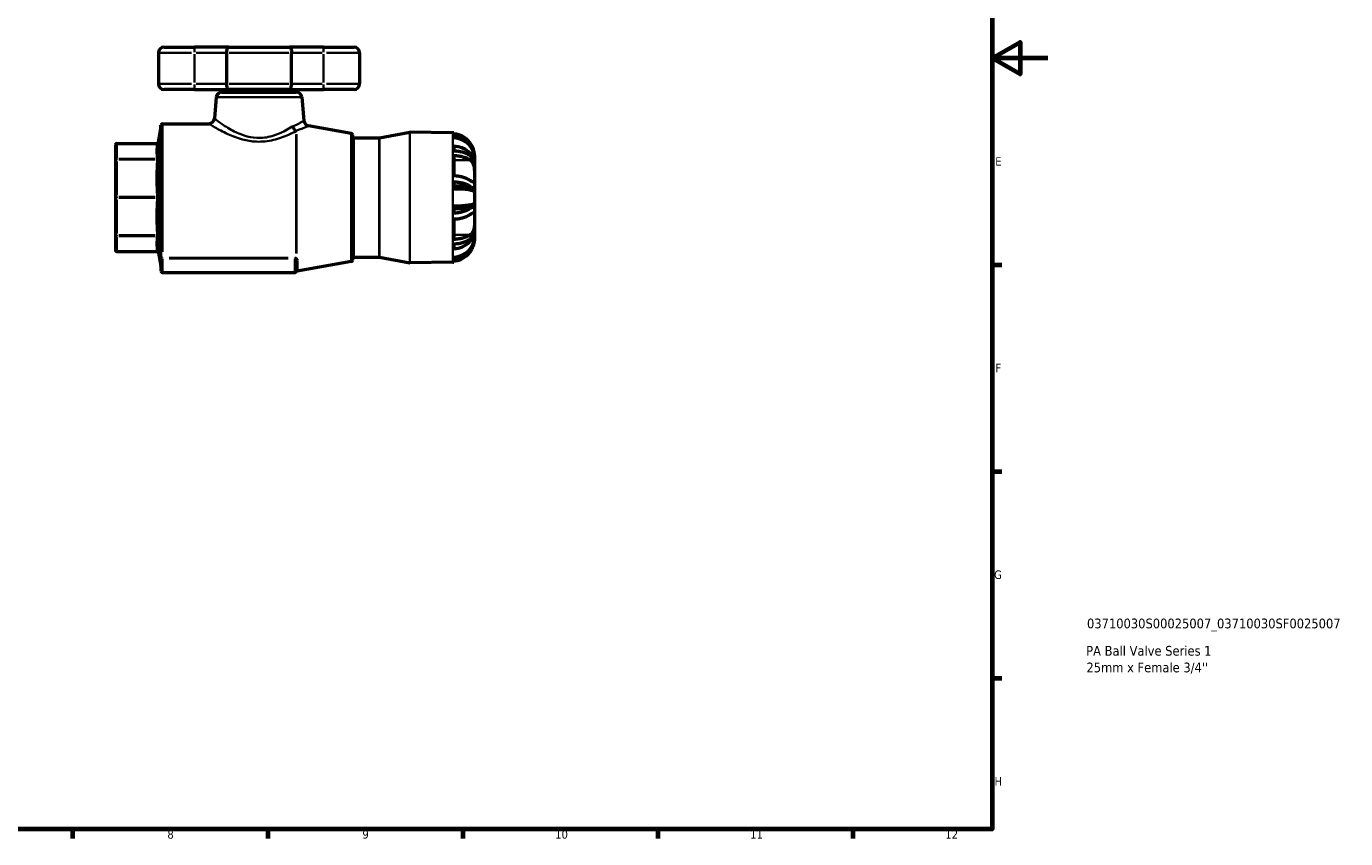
# Model space of a CAD drawing. Header units: millimetres. Extents: x 0 to 948, y -29 to 834.
# Tile 6 of 7: x 474 to 948, y 17 to 308. Entities that reach past the tile are written whole.
import ezdxf

# ---------------------------------------------------------------- set-up
doc = ezdxf.new("R2010")
doc.units = ezdxf.units.MM
for name, color, linetype, lineweight in [('Border (ANSI)', 7, 'Continuous', 70), ('Title (ISO)', 7, 'Continuous', 50), ('Visible (ANSI)', 7, 'Continuous', 50), ('Visible Narrow (ANSI)', 7, 'Continuous', 35)]:
    doc.layers.add(name, color=color, linetype=linetype, lineweight=lineweight)
doc.styles.add('Note Text (ANSI)', font='tahoma.ttf')
doc.styles.add('Note Text (ISO)', font='tahoma.ttf')

# ---------------------------------------------------------------- blocks, each defined once
blk = doc.blocks.new('Borders Default Border')
at = {"layer": 'Border (ANSI)'}
for p, q in [((821, 222.75), (824.45, 222.75)), ((821, 148.5), (824.45, 148.5)), ((821, 74.25), (824.45, 74.25)), ((490.58, 20), (490.58, 16.55)), ((560.67, 20), (560.67, 16.55)), ((630.75, 20), (630.75, 16.55)), ((700.83, 20), (700.83, 16.55)), ((770.92, 20), (770.92, 16.55))]:
    blk.add_line(p, q, dxfattribs=at)
at = {"layer": 'Border (ANSI)', "flags": 128}
for points in [[(20, 20), (20, 574), (821, 574), (821, 20), (20, 20)], [(841, 297), (821, 297), (831, 302.77), (831, 291.23), (821, 297)]]:
    blk.add_lwpolyline(points, dxfattribs=at)
at = {"layer": 'Border (ANSI)', "attachment_point": 7, "style": 'Note Text (ANSI)'}
for s, insert, char_height in [('E', (822.05, 258.35), 3.05), ('F', (822.14, 184.1), 3.05), ('G', (821.66, 109.79), 3.05), ('H', (821.81, 35.6), 3.05), ('8', (524.63, 16.48), 3.05), ('9', (594.7, 16.49), 3.05), ('10', (663.96, 16.49), 3.048), ('11', (734.04, 16.55), 3.048), ('12', (804.13, 16.55), 3.048)]:
    blk.add_mtext(s, dxfattribs=dict(at, insert=insert, char_height=char_height))
blk = doc.blocks.new('Title Blocks ISO')
at = {"layer": 'Title (ISO)', "style": 'Note Text (ISO)'}
for tag, p in [('PART_NUMBER_001', (34.03, 72.11)), ('DESCRIPTION_001', (33.74, 62.29)), ('DESCRIPTION_002', (33.83, 56.3))]:
    blk.add_attdef(tag, p, '', height=3.5, dxfattribs=at)

msp = doc.modelspace()

# ---------------------------------------------------------------- linework, layer by layer
at = {"layer": 'Visible (ANSI)'}
for p, q in [((521.444, 298.927), (521.444, 287.727)), ((523.444, 300.927), (534.344, 300.927)), ((546.664, 300.927), (534.344, 300.927)), ((545.865, 298.927), (545.865, 287.727)), ((546.664, 300.927), (568.464, 300.927)), ((580.784, 300.927), (568.464, 300.927)), ((569.263, 287.727), (569.263, 298.927)), ((580.784, 300.927), (591.684, 300.927)), ((593.684, 298.927), (593.684, 287.727)), ((534.344, 285.727), (523.444, 285.727)), ((534.344, 285.727), (546.664, 285.727)), ((544.173, 284.727), (570.955, 284.727)), ((568.464, 285.727), (546.664, 285.727)), ((549.501, 284.727), (549.501, 285.727)), ((565.626, 284.727), (565.626, 285.727)), ((568.464, 285.727), (580.784, 285.727)), ((591.684, 285.727), (580.784, 285.727)), ((542.18, 282.902), (541.511, 275.253)), ((572.948, 282.902), (573.687, 274.454)), ((521.491, 266.782), (522.328, 271.529)), ((522.336, 225.696), (522.336, 272.927)), ((522.836, 273.427), (539.519, 273.427)), ((590.691, 269.95), (575.332, 272.658)), ((600.824, 268.401), (611.694, 270.418)), ((627.153, 270.158), (611.794, 270.426)), ((505.964, 265.869), (505.964, 260.321)), ((506.464, 266.369), (520.999, 266.369)), ((591.104, 269.458), (591.104, 224.397)), ((591.604, 268.392), (600.733, 268.392)), ((627.544, 270.142), (627.544, 269.751)), ((627.544, 269.254), (627.544, 268.375)), ((627.544, 265.345), (627.544, 263.598)), ((627.544, 262.011), (627.544, 254.667)), ((634.964, 261.634), (634.938, 261.634)), ((634.964, 262.21), (634.964, 261.634)), ((634.964, 261.634), (634.964, 261.046)), ((634.964, 261.046), (634.964, 259.052)), ((505.964, 260.321), (505.964, 246.927)), ((634.964, 259.052), (634.889, 259.052)), ((634.964, 259.052), (634.964, 257.879)), ((634.964, 257.879), (634.964, 254.568)), ((627.544, 252.583), (627.544, 249.957)), ((634.964, 254.568), (634.964, 250.683)), ((505.964, 246.927), (505.964, 233.533)), ((634.718, 250.328), (627.544, 250.328)), ((634.964, 250.683), (634.964, 248.922)), ((634.964, 248.922), (634.964, 244.933)), ((627.544, 243.897), (627.544, 241.272)), ((634.718, 243.526), (627.544, 243.526)), ((634.964, 244.933), (634.964, 243.172)), ((634.964, 243.172), (634.964, 239.286)), ((627.544, 239.187), (627.544, 231.843)), ((634.964, 239.286), (634.964, 235.976)), ((505.964, 233.533), (505.964, 227.986)), ((634.964, 234.803), (634.889, 234.803)), ((634.964, 235.976), (634.964, 234.803)), ((634.964, 234.803), (634.964, 232.808)), ((634.964, 232.808), (634.964, 232.221)), ((627.544, 230.256), (627.544, 228.51)), ((634.964, 232.221), (634.938, 232.221)), ((634.964, 232.221), (634.964, 231.645)), ((506.464, 227.486), (520.999, 227.486)), ((521.491, 227.072), (522.328, 222.325)), ((522.336, 225.696), (522.336, 225.221)), ((522.336, 225.221), (522.336, 220.427)), ((570.971, 220.427), (570.971, 224.075)), ((590.691, 223.905), (571.283, 220.482)), ((591.604, 225.462), (600.733, 225.462)), ((600.824, 225.454), (611.694, 223.437)), ((627.153, 223.696), (611.794, 223.428)), ((627.544, 225.48), (627.544, 224.601)), ((627.544, 224.103), (627.544, 223.713)), ((522.836, 219.927), (570.471, 219.927))]:
    msp.add_line(p, q, dxfattribs=at)
for centre, radius, start, end in [((523.444, 298.927), 2, 90, 180), ((591.684, 298.927), 2, 0, 90), ((523.444, 287.727), 2, 180, 270), ((544.173, 282.727), 2, 90, 175), ((570.955, 282.727), 2, 5, 90), ((591.684, 287.727), 2, 270, 0), ((539.519, 275.427), 2, 270, 355), ((521.836, 271.616), 0.5, 350, 0), ((522.836, 272.927), 0.5, 90, 180), ((575.679, 274.628), 2, 185, 260), ((611.786, 269.927), 0.5, 89, 100.51393), ((506.464, 265.869), 0.5, 90, 180), ((520.999, 266.869), 0.5, 270, 350), ((590.604, 269.458), 0.5, 0, 80), ((591.604, 268.892), 0.5, 180, 270), ((600.733, 268.892), 0.5, 270, 280.51393), ((627.014, 262.21), 7.95, 86.17745, 89), ((506.464, 227.986), 0.5, 180, 270), ((520.999, 226.986), 0.5, 10, 90), ((590.604, 224.397), 0.5, 280, 0), ((591.604, 224.962), 0.5, 90, 180), ((600.733, 224.962), 0.5, 79.48607, 90), ((611.786, 223.928), 0.5, 259.48607, 271), ((627.014, 231.645), 7.95, 271, 273.82255), ((521.836, 222.239), 0.5, 0, 10), ((522.836, 220.427), 0.5, 180, 270), ((570.471, 220.427), 0.5, 270, 0), ((571.37, 219.99), 0.5, 100, 154.06804)]:
    msp.add_arc(centre, radius, start, end, dxfattribs=at)
for centre, ratio, start_param, end_param in [((627.014, 261.046), 0.9238795, 0, 1.5040802), ((627.014, 259.052), 0.7933533, 0, 1.5040802), ((627.014, 248.922), 0.1305262, 0, 1.5040802), ((627.014, 244.933), 0.1305262, 4.7791051, 6.2831853), ((627.014, 234.803), 0.7933533, 4.7791051, 6.2831853), ((627.014, 232.808), 0.9238795, 4.7791051, 6.2831853)]:
    msp.add_ellipse(centre, major_axis=(7.95, 0), ratio=ratio, start_param=start_param, end_param=end_param, dxfattribs=at)
for points, knots in [([(546.664, 300.927), (546.663, 300.927), (546.662, 300.927), (546.599, 300.927), (546.538, 300.91), (546.42, 300.842), (546.362, 300.792), (546.216, 300.615), (546.133, 300.46), (546, 300.084), (545.95, 299.872), (545.882, 299.412), (545.865, 299.171), (545.865, 298.927)], [-0.65474185, -0.65474185, -0.65474185, -0.65474185, -0.65405274, -0.65405274, -0.6056006, -0.6056006, -0.55756446, -0.55756446, -0.47626399, -0.47626399, -0.40040425, -0.40040425, -0.32702637, -0.32702637, -0.32702637, -0.32702637]), ([(568.464, 300.927), (568.465, 300.927), (568.466, 300.927), (568.528, 300.927), (568.59, 300.91), (568.708, 300.842), (568.766, 300.792), (568.912, 300.615), (568.995, 300.46), (569.127, 300.084), (569.178, 299.872), (569.246, 299.412), (569.263, 299.171), (569.263, 298.927)], [-0.00068911, -0.00068911, -0.00068911, -0.00068911, 0, 0, 0.04845213, 0.04845213, 0.09648828, 0.09648828, 0.17778875, 0.17778875, 0.25364848, 0.25364848, 0.32702637, 0.32702637, 0.32702637, 0.32702637]), ([(545.865, 287.727), (545.865, 287.483), (545.882, 287.243), (545.95, 286.783), (546, 286.571), (546.133, 286.195), (546.216, 286.039), (546.362, 285.862), (546.42, 285.812), (546.538, 285.745), (546.599, 285.728), (546.662, 285.727), (546.663, 285.727), (546.664, 285.727)], [-0.32702637, -0.32702637, -0.32702637, -0.32702637, -0.25364848, -0.25364848, -0.17778875, -0.17778875, -0.09648828, -0.09648828, -0.04845213, -0.04845213, 0, 0, 0.00068911, 0.00068911, 0.00068911, 0.00068911]), ([(568.464, 285.727), (568.465, 285.727), (568.466, 285.727), (568.528, 285.728), (568.59, 285.745), (568.708, 285.812), (568.766, 285.862), (568.912, 286.039), (568.995, 286.195), (569.127, 286.571), (569.178, 286.783), (569.246, 287.243), (569.263, 287.483), (569.263, 287.727)], [-0.65474185, -0.65474185, -0.65474185, -0.65474185, -0.65405274, -0.65405274, -0.6056006, -0.6056006, -0.55756446, -0.55756446, -0.47626399, -0.47626399, -0.40040425, -0.40040425, -0.32702637, -0.32702637, -0.32702637, -0.32702637]), ([(633.429, 266.45), (633.174, 266.807), (632.891, 267.138), (632.261, 267.775), (631.849, 268.123), (630.962, 268.722), (630.486, 268.974), (629.583, 269.351), (629.074, 269.512), (628.216, 269.684), (627.875, 269.729), (627.544, 269.751)], [4.13160254, 4.13160254, 4.13160254, 4.13160254, 4.25287747, 4.25287747, 4.40024854, 4.40024854, 4.5476196, 4.5476196, 4.69372106, 4.69372106, 4.78825348, 4.78825348, 4.78825348, 4.78825348]), ([(627.544, 269.254), (627.87, 269.231), (628.206, 269.186), (629.053, 269.014), (629.557, 268.853), (630.454, 268.474), (630.93, 268.219), (631.815, 267.613), (632.224, 267.262), (632.708, 266.767), (632.848, 266.612), (632.984, 266.45)], [0.05156212, 0.05156212, 0.05156212, 0.05156212, 0.1446805, 0.1446805, 0.289361, 0.289361, 0.4369489, 0.4369489, 0.58453679, 0.58453679, 0.64473873, 0.64473873, 0.64473873, 0.64473873]), ([(632.984, 266.45), (633.322, 266.046), (633.625, 265.616), (634, 264.979), (634.104, 264.786), (634.268, 264.455), (634.331, 264.319), (634.449, 264.044), (634.505, 263.904), (634.632, 263.557), (634.697, 263.35), (634.903, 262.586), (634.964, 262.075), (634.964, 261.634)], [-0.5957307, -0.5957307, -0.5957307, -0.5957307, -0.43807071, -0.43807071, -0.37063689, -0.37063689, -0.32351196, -0.32351196, -0.27526808, -0.27526808, -0.20239036, -0.20239036, 0, 0, 0, 0]), ([(634.964, 262.21), (634.964, 262.21), (634.964, 262.218), (634.964, 262.29), (634.963, 262.428), (634.93, 262.83), (634.899, 263.076), (634.78, 263.636), (634.699, 263.936), (634.502, 264.493), (634.404, 264.735), (634.17, 265.239), (634.033, 265.499), (633.742, 265.992), (633.591, 266.224), (633.429, 266.45)], [-1.1909618, -1.1909618, -1.1909618, -1.1909618, -1.15208085, -1.15208085, -1.03233176, -1.03233176, -0.92635898, -0.92635898, -0.82935673, -0.82935673, -0.7592054, -0.7592054, -0.68516054, -0.68516054, -0.61694288, -0.61694288, -0.61694288, -0.61694288]), ([(632.984, 262.196), (632.848, 262.278), (632.708, 262.355), (632.224, 262.603), (631.815, 262.778), (630.93, 263.081), (630.454, 263.209), (629.557, 263.398), (629.053, 263.479), (628.206, 263.565), (627.87, 263.587), (627.544, 263.598)], [4.4347921, 4.4347921, 4.4347921, 4.4347921, 4.49499404, 4.49499404, 4.64258193, 4.64258193, 4.79016983, 4.79016983, 4.93485033, 4.93485033, 5.02796871, 5.02796871, 5.02796871, 5.02796871]), ([(627.544, 262.011), (627.875, 262), (628.216, 261.978), (629.074, 261.892), (629.583, 261.811), (630.486, 261.623), (630.962, 261.497), (631.849, 261.197), (632.261, 261.023), (632.891, 260.705), (633.174, 260.539), (633.429, 260.36)], [0.05156904, 0.05156904, 0.05156904, 0.05156904, 0.14610146, 0.14610146, 0.29220292, 0.29220292, 0.43957399, 0.43957399, 0.58694505, 0.58694505, 0.70821998, 0.70821998, 0.70821998, 0.70821998]), ([(634.964, 257.879), (634.964, 257.935), (634.964, 257.992), (634.954, 258.559), (634.908, 259.048), (634.751, 259.774), (634.677, 260.025), (634.503, 260.478), (634.407, 260.68), (634.149, 261.124), (633.977, 261.354), (633.546, 261.81), (633.278, 262.021), (632.984, 262.196)], [-0.74205347, -0.74205347, -0.74205347, -0.74205347, -0.72470319, -0.72470319, -0.5672788, -0.5672788, -0.47655004, -0.47655004, -0.39450998, -0.39450998, -0.28280887, -0.28280887, -0.14479069, -0.14479069, -0.14479069, -0.14479069]), ([(633.429, 260.36), (633.58, 260.255), (633.718, 260.136), (634.034, 259.804), (634.201, 259.571), (634.467, 259.065), (634.571, 258.804), (634.76, 258.16), (634.831, 257.772), (634.935, 256.85), (634.953, 256.321), (634.965, 255.372), (634.964, 254.954), (634.964, 254.568)], [-2.24227687, -2.24227687, -2.24227687, -2.24227687, -2.16259604, -2.16259604, -2.04378032, -2.04378032, -1.93934492, -1.93934492, -1.80631446, -1.80631446, -1.6373378, -1.6373378, -1.49427313, -1.49427313, -1.49427313, -1.49427313]), ([(633.429, 253.017), (633.174, 253.195), (632.891, 253.361), (632.261, 253.679), (631.849, 253.853), (630.962, 254.153), (630.486, 254.279), (629.583, 254.467), (629.074, 254.548), (628.216, 254.634), (627.875, 254.656), (627.544, 254.667)], [4.13160254, 4.13160254, 4.13160254, 4.13160254, 4.25287747, 4.25287747, 4.40024854, 4.40024854, 4.5476196, 4.5476196, 4.69372106, 4.69372106, 4.78825348, 4.78825348, 4.78825348, 4.78825348]), ([(627.544, 252.583), (627.87, 252.571), (628.206, 252.549), (629.053, 252.463), (629.557, 252.382), (630.454, 252.193), (630.93, 252.065), (631.815, 251.762), (632.224, 251.587), (632.708, 251.339), (632.848, 251.262), (632.984, 251.181)], [0.05156212, 0.05156212, 0.05156212, 0.05156212, 0.1446805, 0.1446805, 0.289361, 0.289361, 0.4369489, 0.4369489, 0.58453679, 0.58453679, 0.64473873, 0.64473873, 0.64473873, 0.64473873]), ([(634.964, 254.568), (634.964, 254.468), (634.964, 254.37), (634.964, 253.866), (634.965, 253.511), (634.932, 252.917), (634.894, 252.695), (634.742, 252.484), (634.657, 252.445), (634.444, 252.452), (634.322, 252.49), (633.991, 252.645), (633.77, 252.782), (633.492, 252.973), (633.461, 252.995), (633.429, 253.017)], [-1.49427313, -1.49427313, -1.49427313, -1.49427313, -1.45688821, -1.45688821, -1.2977846, -1.2977846, -1.12563241, -1.12563241, -1.00805286, -1.00805286, -0.9024229, -0.9024229, -0.76257964, -0.76257964, -0.74535267, -0.74535267, -0.74535267, -0.74535267]), ([(632.984, 251.181), (633.309, 250.986), (633.602, 250.811), (634.01, 250.586), (634.148, 250.514), (634.363, 250.417), (634.447, 250.385), (634.603, 250.338), (634.673, 250.327), (634.831, 250.333), (634.895, 250.375), (634.954, 250.517), (634.964, 250.591), (634.964, 250.683)], [-0.71639359, -0.71639359, -0.71639359, -0.71639359, -0.56483521, -0.56483521, -0.47474384, -0.47474384, -0.40713988, -0.40713988, -0.33216062, -0.33216062, -0.20659364, -0.20659364, -0.12252485, -0.12252485, -0.12252485, -0.12252485]), ([(632.984, 242.674), (632.848, 242.593), (632.708, 242.516), (632.224, 242.268), (631.815, 242.092), (630.93, 241.789), (630.454, 241.662), (629.557, 241.472), (629.053, 241.392), (628.206, 241.306), (627.87, 241.283), (627.544, 241.272)], [4.4347921, 4.4347921, 4.4347921, 4.4347921, 4.49499404, 4.49499404, 4.64258193, 4.64258193, 4.79016983, 4.79016983, 4.93485033, 4.93485033, 5.02796871, 5.02796871, 5.02796871, 5.02796871]), ([(634.964, 243.172), (634.964, 243.316), (634.938, 243.417), (634.829, 243.517), (634.76, 243.533), (634.604, 243.517), (634.527, 243.497), (634.346, 243.431), (634.24, 243.384), (633.925, 243.226), (633.695, 243.096), (633.294, 242.86), (633.143, 242.769), (632.984, 242.674)], [-0.81383188, -0.81383188, -0.81383188, -0.81383188, -0.68085914, -0.68085914, -0.577897, -0.577897, -0.50396521, -0.50396521, -0.42521449, -0.42521449, -0.29190606, -0.29190606, -0.21740339, -0.21740339, -0.21740339, -0.21740339]), ([(627.544, 239.187), (627.875, 239.199), (628.216, 239.221), (629.074, 239.307), (629.583, 239.387), (630.486, 239.576), (630.962, 239.702), (631.849, 240.002), (632.261, 240.175), (632.891, 240.494), (633.174, 240.659), (633.429, 240.838)], [0.05156904, 0.05156904, 0.05156904, 0.05156904, 0.14610146, 0.14610146, 0.29220292, 0.29220292, 0.43957399, 0.43957399, 0.58694505, 0.58694505, 0.70821998, 0.70821998, 0.70821998, 0.70821998]), ([(633.429, 240.838), (633.52, 240.902), (633.607, 240.961), (633.91, 241.159), (634.105, 241.271), (634.406, 241.392), (634.519, 241.416), (634.72, 241.388), (634.798, 241.321), (634.921, 241.039), (634.946, 240.783), (634.966, 240.122), (634.964, 239.729), (634.964, 239.286)], [-2.19619713, -2.19619713, -2.19619713, -2.19619713, -2.14822606, -2.14822606, -2.0199286, -2.0199286, -1.91539496, -1.91539496, -1.79131218, -1.79131218, -1.6234577, -1.6234577, -1.46265178, -1.46265178, -1.46265178, -1.46265178]), ([(634.964, 239.286), (634.964, 239.244), (634.964, 239.202), (634.964, 238.713), (634.966, 238.229), (634.941, 237.194), (634.91, 236.653), (634.772, 235.769), (634.692, 235.424), (634.484, 234.827), (634.365, 234.574), (634.046, 234.057), (633.835, 233.817), (633.543, 233.577), (633.487, 233.534), (633.429, 233.494)], [-1.46265178, -1.46265178, -1.46265178, -1.46265178, -1.44738015, -1.44738015, -1.28885115, -1.28885115, -1.11882256, -1.11882256, -0.99911031, -0.99911031, -0.89433468, -0.89433468, -0.75989386, -0.75989386, -0.72935107, -0.72935107, -0.72935107, -0.72935107]), ([(633.429, 233.494), (633.174, 233.316), (632.891, 233.15), (632.261, 232.832), (631.849, 232.658), (630.962, 232.358), (630.486, 232.232), (629.583, 232.043), (629.074, 231.963), (628.216, 231.877), (627.875, 231.855), (627.544, 231.843)], [4.13160254, 4.13160254, 4.13160254, 4.13160254, 4.25287747, 4.25287747, 4.40024854, 4.40024854, 4.5476196, 4.5476196, 4.69372106, 4.69372106, 4.78825348, 4.78825348, 4.78825348, 4.78825348]), ([(632.984, 231.658), (633.045, 231.695), (633.105, 231.733), (633.495, 231.995), (633.789, 232.268), (634.167, 232.766), (634.283, 232.949), (634.475, 233.319), (634.555, 233.501), (634.711, 233.94), (634.781, 234.2), (634.926, 234.951), (634.964, 235.454), (634.964, 235.976)], [-0.62436701, -0.62436701, -0.62436701, -0.62436701, -0.59584571, -0.59584571, -0.43554868, -0.43554868, -0.35307826, -0.35307826, -0.28127328, -0.28127328, -0.18924949, -0.18924949, -0.02908516, -0.02908516, -0.02908516, -0.02908516]), ([(627.544, 230.256), (627.87, 230.268), (628.206, 230.29), (629.053, 230.376), (629.557, 230.456), (630.454, 230.646), (630.93, 230.774), (631.815, 231.077), (632.224, 231.252), (632.708, 231.5), (632.848, 231.577), (632.984, 231.658)], [0.05156212, 0.05156212, 0.05156212, 0.05156212, 0.1446805, 0.1446805, 0.289361, 0.289361, 0.4369489, 0.4369489, 0.58453679, 0.58453679, 0.64473873, 0.64473873, 0.64473873, 0.64473873]), ([(634.964, 232.221), (634.964, 232.009), (634.95, 231.778), (634.877, 231.22), (634.807, 230.888), (634.648, 230.348), (634.581, 230.152), (634.438, 229.781), (634.364, 229.608), (634.18, 229.214), (634.065, 228.994), (633.667, 228.298), (633.345, 227.837), (632.984, 227.405)], [-0.59568962, -0.59568962, -0.59568962, -0.59568962, -0.49775032, -0.49775032, -0.37413494, -0.37413494, -0.30531034, -0.30531034, -0.24525595, -0.24525595, -0.16878166, -0.16878166, 0, 0, 0, 0]), ([(633.429, 227.405), (633.49, 227.49), (633.549, 227.575), (633.845, 228.019), (634.056, 228.389), (634.376, 229.05), (634.494, 229.335), (634.701, 229.925), (634.78, 230.219), (634.913, 230.843), (634.942, 231.133), (634.967, 231.539), (634.964, 231.645), (634.964, 231.645)], [-2.18019994, -2.18019994, -2.18019994, -2.18019994, -2.14808736, -2.14808736, -2.01373574, -2.01373574, -1.90873906, -1.90873906, -1.78850569, -1.78850569, -1.62215734, -1.62215734, -1.45130561, -1.45130561, -1.45130561, -1.45130561]), ([(632.984, 227.405), (632.848, 227.242), (632.708, 227.088), (632.224, 226.593), (631.815, 226.242), (630.93, 225.635), (630.454, 225.38), (629.557, 225.001), (629.053, 224.841), (628.206, 224.669), (627.87, 224.624), (627.544, 224.601)], [4.4347921, 4.4347921, 4.4347921, 4.4347921, 4.49499404, 4.49499404, 4.64258193, 4.64258193, 4.79016983, 4.79016983, 4.93485033, 4.93485033, 5.02796871, 5.02796871, 5.02796871, 5.02796871]), ([(627.544, 224.103), (627.875, 224.126), (628.216, 224.171), (629.074, 224.343), (629.583, 224.503), (630.486, 224.881), (630.962, 225.133), (631.849, 225.732), (632.261, 226.08), (632.891, 226.716), (633.174, 227.048), (633.429, 227.405)], [0.05156904, 0.05156904, 0.05156904, 0.05156904, 0.14610146, 0.14610146, 0.29220292, 0.29220292, 0.43957399, 0.43957399, 0.58694505, 0.58694505, 0.70821998, 0.70821998, 0.70821998, 0.70821998])]:
    msp.add_open_spline(points, degree=3, knots=knots, dxfattribs=at)
at = {"layer": 'Visible Narrow (ANSI)'}
for p, q in [((533.332, 298.927), (521.484, 298.927)), ((534.344, 300.921), (534.344, 299.084)), ((534.92, 298.927), (545.289, 298.927)), ((568.282, 298.927), (546.846, 298.927)), ((569.839, 298.927), (580.208, 298.927)), ((580.784, 300.921), (580.784, 299.084)), ((593.644, 298.927), (581.796, 298.927)), ((534.344, 298.367), (534.344, 288.287)), ((580.784, 298.367), (580.784, 288.287)), ((521.484, 287.727), (533.332, 287.727)), ((534.344, 287.57), (534.344, 285.734)), ((545.289, 287.727), (534.92, 287.727)), ((546.846, 287.727), (568.282, 287.727)), ((580.208, 287.727), (569.839, 287.727)), ((580.784, 287.57), (580.784, 285.734)), ((581.796, 287.727), (593.644, 287.727)), ((572.758, 282.902), (542.37, 282.902)), ((522.328, 222.628), (522.328, 271.226)), ((522.836, 273.216), (522.836, 227.387)), ((506.464, 266.369), (506.464, 266.335)), ((506.464, 261.061), (506.464, 266.054)), ((507.19, 266.331), (520.26, 266.331)), ((570.927, 226.868), (570.927, 269.408)), ((571.014, 269.648), (571.014, 226.784)), ((590.691, 224.188), (590.691, 269.667)), ((591.604, 268.128), (591.604, 225.727)), ((600.733, 225.727), (600.733, 268.128)), ((600.824, 268.136), (600.824, 225.718)), ((611.694, 223.726), (611.694, 270.129)), ((611.794, 270.137), (611.794, 223.718)), ((627.153, 223.982), (627.153, 269.872)), ((632.955, 266.45), (632.428, 266.45)), ((506.464, 260.775), (506.464, 260.531)), ((520.26, 260.783), (507.19, 260.783)), ((506.464, 247.788), (506.464, 259.843)), ((507.19, 260.513), (520.26, 260.513)), ((633.135, 260.36), (627.838, 260.36)), ((506.464, 247.1), (506.464, 246.754)), ((520.26, 247.119), (507.19, 247.119)), ((507.19, 246.736), (520.26, 246.736)), ((632.712, 251.181), (627.816, 251.181)), ((506.464, 234.012), (506.464, 246.066)), ((632.712, 242.674), (627.816, 242.674)), ((506.464, 233.324), (506.464, 233.079)), ((506.464, 227.801), (506.464, 232.794)), ((520.26, 233.342), (507.19, 233.342)), ((507.19, 233.072), (520.26, 233.072)), ((633.135, 233.494), (627.838, 233.494)), ((506.464, 227.52), (506.464, 227.486)), ((520.26, 227.524), (507.19, 227.524)), ((522.836, 225.064), (522.836, 225.278)), ((522.836, 220.184), (522.836, 224.794)), ((568.089, 225.287), (525.217, 225.287)), ((525.217, 225.05), (568.089, 225.05)), ((570.471, 225.064), (570.471, 225.278)), ((570.471, 224.794), (570.471, 220.184)), ((571.384, 224.231), (571.384, 221.005)), ((632.955, 227.405), (632.428, 227.405))]:
    msp.add_line(p, q, dxfattribs=at)
for centre, major_axis, ratio, start_param, end_param in [((570.927, 272.54), (0.973, -1.748), 0.705857, 4.4902787, 5.5563123), ((571.361, 272.74), (0.682, -1.88), 0.7480321, 4.5906806, 5.5542607), ((506.464, 265.869), (-0.5, 0), 0.9238795, 4.7909288, 6.2046455), ((520.986, 266.793), (0.493, -0.083), 0.9219739, 4.9365656, 6.2041287), ((506.464, 260.321), (-0.5, 0), 0.9238795, 4.7909288, 6.2046455), ((520.986, 261.245), (0.493, 0.083), 0.9219739, 4.6290527, 5.8966158), ((506.464, 260.321), (-0.5, 0), 0.3826834, 4.7909288, 6.2046455), ((520.986, 260.704), (0.499, -0.035), 0.3818941, 4.8093932, 6.0769563), ((506.464, 246.927), (-0.5, 0), 0.3826834, 4.7909288, 6.2046455), ((506.464, 246.927), (-0.5, 0), 0.3826834, 0.0785398, 1.4922565), ((520.986, 247.31), (0.499, 0.035), 0.3818941, 4.7562251, 6.0237882), ((520.986, 246.545), (0.499, -0.035), 0.3818941, 0.2593971, 1.5269602), ((506.464, 233.533), (-0.5, 0), 0.3826834, 0.0785398, 1.4922565), ((506.464, 233.533), (-0.5, 0), 0.9238795, 0.0785398, 1.4922565), ((520.986, 233.151), (0.499, 0.035), 0.3818941, 0.206229, 1.4737921), ((520.986, 232.61), (0.493, -0.083), 0.9219739, 0.3865695, 1.6541326), ((506.464, 227.986), (-0.5, 0), 0.9238795, 0.0785398, 1.4922565), ((520.986, 227.062), (0.493, 0.083), 0.9219739, 0.0790566, 1.3466197), ((522.836, 225.696), (-0.5, 0), 0.8166039, 0.0785398, 1.4922565), ((522.836, 225.221), (-0.5, 0), 0.3420201, 0.0785398, 1.4922565), ((570.927, 224.769), (0.227, 0.446), 0.5457916, 0.7881439, 1.4685985), ((571.101, 224.682), (0.225, 0.446), 0.6827687, 0.9053949, 1.5801294), ((571.471, 224.075), (-0.5, 0), 0.8489229, 4.9567351, 6.2133721), ((571.471, 220.427), (-0.5, 0), 0.9844147, 4.9567351, 6.2133721)]:
    msp.add_ellipse(centre, major_axis=major_axis, ratio=ratio, start_param=start_param, end_param=end_param, dxfattribs=at)
for points, knots in [([(569.472, 272.366), (568.736, 271.904), (567.919, 271.421), (565.603, 270.197), (563.984, 269.472), (560.479, 268.479), (558.592, 268.225), (555.179, 268.404), (553.66, 268.719), (550.506, 269.73), (548.926, 270.487), (545.921, 272.147), (544.562, 273.057), (542.374, 274.587), (541.66, 275.14), (541.518, 275.248), (541.511, 275.253), (541.512, 275.253)], [0, 0, 0, 0, 0.4021509, 0.4021509, 1.0455923, 1.0455923, 1.6732097, 1.6732097, 2.1948438, 2.1948438, 2.8424679, 2.8424679, 3.6013528, 3.6013528, 4.4650921, 4.4650921, 4.5610695, 4.5610695, 4.5610695, 4.5610695]), ([(539.519, 273.427), (539.519, 273.427), (539.527, 273.422), (539.687, 273.322), (540.497, 272.808), (542.967, 271.385), (544.501, 270.54), (547.881, 268.996), (549.656, 268.292), (553.193, 267.352), (554.894, 267.059), (558.715, 266.892), (560.827, 267.129), (564.756, 268.052), (566.573, 268.727), (569.178, 269.864), (570.097, 270.313), (570.927, 270.743)], [-4.5610695, -4.5610695, -4.5610695, -4.5610695, -4.4650921, -4.4650921, -3.6013528, -3.6013528, -2.8424679, -2.8424679, -2.1948438, -2.1948438, -1.6732097, -1.6732097, -1.0455923, -1.0455923, -0.4021509, -0.4021509, 0, 0, 0, 0]), ([(569.857, 272.566), (569.793, 272.539), (569.729, 272.509), (569.6, 272.443), (569.536, 272.406), (569.472, 272.366)], [0, 0, 0, 0, 0.034876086, 0.034876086, 0.069752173, 0.069752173, 0.069752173, 0.069752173]), ([(573.686, 274.453), (573.686, 274.453), (573.638, 274.426), (573.302, 274.235), (572.766, 273.93), (571.396, 273.241), (570.687, 272.904), (569.857, 272.566)], [1.3173184, 1.3173184, 1.3173184, 1.3173184, 1.5667795, 1.5667795, 2.1859484, 2.1859484, 2.6346726, 2.6346726, 2.6346726, 2.6346726]), ([(570.927, 270.743), (570.942, 270.78), (570.956, 270.816), (570.985, 270.887), (570.999, 270.921), (571.014, 270.954)], [-0.069752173, -0.069752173, -0.069752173, -0.069752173, -0.034876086, -0.034876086, 0, 0, 0, 0]), ([(571.014, 270.954), (571.947, 271.258), (572.747, 271.563), (574.291, 272.185), (574.897, 272.461), (575.277, 272.633), (575.331, 272.658), (575.331, 272.657)], [-2.6346726, -2.6346726, -2.6346726, -2.6346726, -2.1859484, -2.1859484, -1.5667795, -1.5667795, -1.3173184, -1.3173184, -1.3173184, -1.3173184]), ([(520.986, 266.331), (520.831, 265.408), (520.744, 264.483), (520.744, 263.557), (520.744, 262.632), (520.831, 261.707), (520.986, 260.783)], [1.6874007, 1.6874007, 1.6874007, 1.6874007, 2.4128029, 2.4128029, 2.4128029, 3.1382051, 3.1382051, 3.1382051, 3.1382051]), ([(520.999, 266.369), (520.999, 266.369), (520.998, 266.368), (520.996, 266.361), (520.992, 266.349), (520.986, 266.331)], [0.03929549, 0.03929549, 0.03929549, 0.03929549, 0.050293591, 0.050293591, 0.078592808, 0.078592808, 0.078592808, 0.078592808]), ([(521.478, 261.183), (521.323, 262.099), (521.237, 263.018), (521.237, 263.939), (521.237, 264.86), (521.323, 265.783), (521.478, 266.706)], [-3.1382051, -3.1382051, -3.1382051, -3.1382051, -2.4128029, -2.4128029, -2.4128029, -1.6874007, -1.6874007, -1.6874007, -1.6874007]), ([(521.478, 266.706), (521.484, 266.742), (521.488, 266.766), (521.491, 266.78), (521.491, 266.782), (521.491, 266.782)], [-0.078592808, -0.078592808, -0.078592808, -0.078592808, -0.050293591, -0.050293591, -0.03929549, -0.03929549, -0.03929549, -0.03929549]), ([(520.986, 260.783), (520.99, 260.771), (520.993, 260.756), (520.999, 260.709), (521, 260.674), (520.996, 260.597), (520.992, 260.556), (520.986, 260.513)], [0, 0, 0, 0, 0.019343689, 0.019343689, 0.050293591, 0.050293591, 0.078592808, 0.078592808, 0.078592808, 0.078592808]), ([(521.478, 260.644), (521.484, 260.73), (521.488, 260.812), (521.492, 260.966), (521.491, 261.036), (521.486, 261.128), (521.482, 261.158), (521.478, 261.183)], [-0.078592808, -0.078592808, -0.078592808, -0.078592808, -0.050293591, -0.050293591, -0.019343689, -0.019343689, 0, 0, 0, 0]), ([(520.986, 260.513), (520.831, 258.283), (520.744, 256.05), (520.744, 253.816), (520.744, 251.582), (520.831, 249.348), (520.986, 247.119)], [1.6874007, 1.6874007, 1.6874007, 1.6874007, 2.4128029, 2.4128029, 2.4128029, 3.1382051, 3.1382051, 3.1382051, 3.1382051]), ([(521.478, 247.308), (521.323, 249.528), (521.237, 251.75), (521.237, 253.974), (521.237, 256.197), (521.323, 258.421), (521.478, 260.644)], [-3.1382051, -3.1382051, -3.1382051, -3.1382051, -2.4128029, -2.4128029, -2.4128029, -1.6874007, -1.6874007, -1.6874007, -1.6874007]), ([(520.986, 246.736), (520.831, 244.507), (520.744, 242.273), (520.744, 240.039), (520.744, 237.805), (520.831, 235.572), (520.986, 233.342)], [1.6874007, 1.6874007, 1.6874007, 1.6874007, 2.4128029, 2.4128029, 2.4128029, 3.1382051, 3.1382051, 3.1382051, 3.1382051]), ([(520.986, 247.119), (520.99, 247.089), (520.993, 247.058), (520.999, 246.976), (521, 246.924), (520.996, 246.826), (520.992, 246.78), (520.986, 246.736)], [0, 0, 0, 0, 0.019343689, 0.019343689, 0.050293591, 0.050293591, 0.078592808, 0.078592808, 0.078592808, 0.078592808]), ([(521.478, 233.211), (521.323, 235.433), (521.237, 237.657), (521.237, 239.881), (521.237, 242.104), (521.323, 244.327), (521.478, 246.546)], [-3.1382051, -3.1382051, -3.1382051, -3.1382051, -2.4128029, -2.4128029, -2.4128029, -1.6874007, -1.6874007, -1.6874007, -1.6874007]), ([(521.478, 246.546), (521.484, 246.633), (521.488, 246.725), (521.492, 246.92), (521.491, 247.024), (521.486, 247.188), (521.482, 247.249), (521.478, 247.308)], [-0.078592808, -0.078592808, -0.078592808, -0.078592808, -0.050293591, -0.050293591, -0.019343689, -0.019343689, 0, 0, 0, 0]), ([(520.986, 233.072), (520.831, 232.148), (520.744, 231.223), (520.744, 230.298), (520.744, 229.372), (520.831, 228.447), (520.986, 227.524)], [1.6874007, 1.6874007, 1.6874007, 1.6874007, 2.4128029, 2.4128029, 2.4128029, 3.1382051, 3.1382051, 3.1382051, 3.1382051]), ([(520.986, 233.342), (520.99, 233.312), (520.993, 233.284), (520.999, 233.214), (521, 233.175), (520.996, 233.114), (520.992, 233.09), (520.986, 233.072)], [0, 0, 0, 0, 0.019343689, 0.019343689, 0.050293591, 0.050293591, 0.078592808, 0.078592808, 0.078592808, 0.078592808]), ([(521.478, 227.148), (521.323, 228.072), (521.237, 228.995), (521.237, 229.916), (521.237, 230.837), (521.323, 231.756), (521.478, 232.672)], [-3.1382051, -3.1382051, -3.1382051, -3.1382051, -2.4128029, -2.4128029, -2.4128029, -1.6874007, -1.6874007, -1.6874007, -1.6874007]), ([(521.478, 232.672), (521.484, 232.708), (521.488, 232.756), (521.492, 232.879), (521.491, 232.956), (521.486, 233.095), (521.482, 233.152), (521.478, 233.211)], [-0.078592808, -0.078592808, -0.078592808, -0.078592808, -0.050293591, -0.050293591, -0.019343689, -0.019343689, 0, 0, 0, 0]), ([(520.986, 227.524), (520.99, 227.511), (520.993, 227.502), (520.998, 227.489), (520.999, 227.486), (520.999, 227.486)], [0, 0, 0, 0, 0.019343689, 0.019343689, 0.03929549, 0.03929549, 0.03929549, 0.03929549]), ([(521.491, 227.072), (521.491, 227.072), (521.49, 227.079), (521.486, 227.105), (521.482, 227.124), (521.478, 227.148)], [-0.03929549, -0.03929549, -0.03929549, -0.03929549, -0.019343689, -0.019343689, 0, 0, 0, 0]), ([(570.927, 225.179), (570.916, 225.185), (570.904, 225.19), (570.839, 225.22), (570.781, 225.241), (570.671, 225.269), (570.62, 225.278), (570.536, 225.286), (570.504, 225.287), (570.471, 225.287)], [-0.050641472, -0.050641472, -0.050641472, -0.050641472, -0.046004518, -0.046004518, -0.025558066, -0.025558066, -0.009830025, -0.009830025, 0, 0, 0, 0]), ([(570.471, 225.05), (570.487, 225.05), (570.504, 225.048), (570.546, 225.038), (570.571, 225.028), (570.626, 224.995), (570.655, 224.97), (570.687, 224.934), (570.693, 224.928), (570.699, 224.921)], [0, 0, 0, 0, 0.009830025, 0.009830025, 0.025558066, 0.025558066, 0.046004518, 0.046004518, 0.050641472, 0.050641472, 0.050641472, 0.050641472]), ([(570.786, 224.815), (570.834, 224.753), (570.87, 224.674), (570.949, 224.432), (570.971, 224.254), (570.971, 224.075)], [0.71036953, 0.71036953, 0.71036953, 0.71036953, 0.7548992, 0.7548992, 0.83953935, 0.83953935, 0.83953935, 0.83953935]), ([(571.384, 224.493), (571.384, 224.639), (571.341, 224.784), (571.183, 224.978), (571.111, 225.04), (571.014, 225.088)], [-0.83953935, -0.83953935, -0.83953935, -0.83953935, -0.7548992, -0.7548992, -0.71036953, -0.71036953, -0.71036953, -0.71036953]), ([(571.283, 220.482), (571.283, 220.482), (571.283, 220.482), (571.283, 220.482), (571.384, 220.638), (571.384, 220.912)], [-0.4761913, -0.4761913, -0.4761913, -0.4761913, -0.47618952, -0.47618952, 0, 0, 0, 0])]:
    msp.add_open_spline(points, degree=3, knots=knots, dxfattribs=at)
for points in [[(570.699, 224.921), (570.73, 224.884), (570.759, 224.849), (570.786, 224.815)], [(571.014, 225.088), (570.987, 225.118), (570.958, 225.148), (570.927, 225.179)]]:
    msp.add_open_spline(points, degree=3, dxfattribs=at)

# ---------------------------------------------------------------- block references
msp.add_blockref('Borders Default Border', (0, 0))
msp.add_blockref('Title Blocks ISO', (821, 20)).add_auto_attribs({'PART_NUMBER_001': '03710030S00025007_03710030SF0025007', 'DESCRIPTION_001': 'PA Ball Valve Series 1', 'DESCRIPTION_002': "25mm x Female 3/4''"})

doc.saveas('drawing.dxf')
